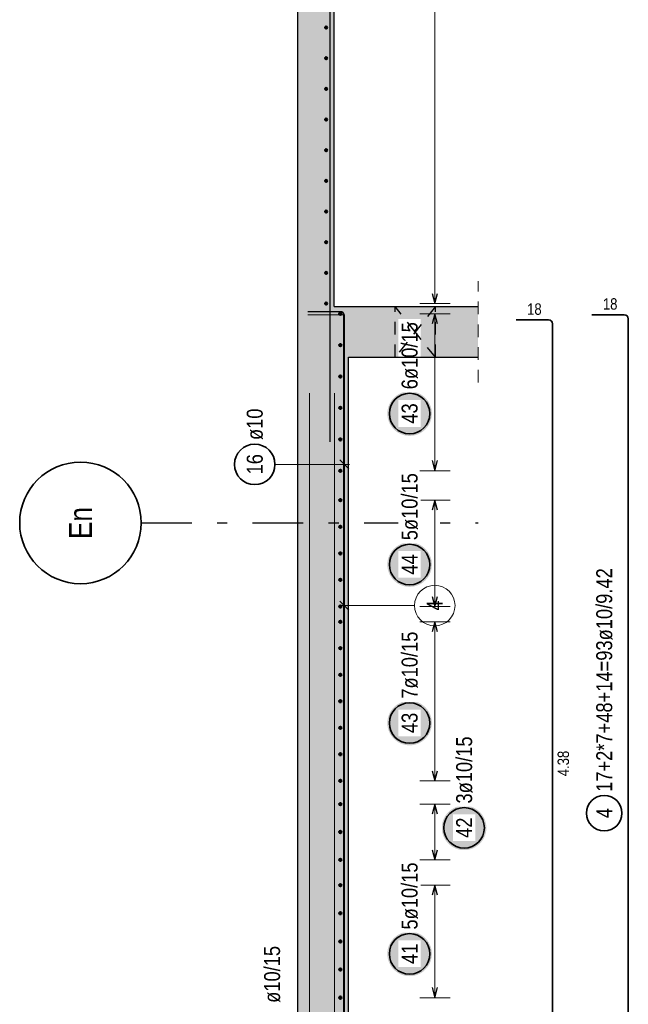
# Model space of a CAD drawing. Header units: millimetres. Extents: x -5 to 96, y -36 to 51.
# Tile 25 of 46: x 51.45 to 57.46, y 15.24 to 24.95. Entities that reach past the tile are written whole.
import ezdxf
from ezdxf.enums import TextEntityAlignment as Align

# ---------------------------------------------------------------- set-up
doc = ezdxf.new("R2010")
doc.units = ezdxf.units.MM
doc.linetypes.add('DASHDOTX2', pattern=[2, 1, -0.5, 0, -0.5])
doc.linetypes.add('HIDDEN', pattern=[0.375, 0.25, -0.125])
for name, color, linetype, lineweight in [('Achsen', 7, 'Continuous', 20), ('Geschnittene Kanten', 7, 'Continuous', 20), ('nplo Bewehrung', 7, 'Continuous', 20), ('Schraffuren', 7, 'Continuous', 20)]:
    doc.layers.add(name, color=color, linetype=linetype, lineweight=lineweight)
doc.styles.add('Arial Narrow', font='ARIALN.TTF')

msp = doc.modelspace()

# ---------------------------------------------------------------- hatches: boundary and pattern name
at = {"lineweight": 25, "true_color": 0xffffff}
for points in [[(55.52, 21.065929), (55.519866, 21.073607), (55.519464, 21.081275), (55.518795, 21.088925), (55.517859, 21.096547), (55.516658, 21.104132), (55.515192, 21.11167), (55.513465, 21.119152), (55.511478, 21.126569), (55.509232, 21.133913), (55.506732, 21.141173), (55.50398, 21.148342), (55.50098, 21.155411), (55.497735, 21.162371), (55.494248, 21.169213), (55.490526, 21.175929), (55.486571, 21.182511), (55.482388, 21.188951), (55.477984, 21.195242), (55.473362, 21.201375), (55.46853, 21.207342), (55.463492, 21.213138), (55.458255, 21.218754), (55.452825, 21.224184), (55.447209, 21.229421), (55.441413, 21.234459), (55.435446, 21.239291), (55.429313, 21.243913), (55.423022, 21.248317), (55.416582, 21.2525), (55.41, 21.256455), (55.403284, 21.260177), (55.396442, 21.263664), (55.389482, 21.266909), (55.382413, 21.269909), (55.375244, 21.272661), (55.367984, 21.275161), (55.36064, 21.277407), (55.353223, 21.279394), (55.345741, 21.281121), (55.338203, 21.282587), (55.330618, 21.283788), (55.322996, 21.284724), (55.315346, 21.285393), (55.307678, 21.285795), (55.3, 21.285929), (55.292322, 21.285795), (55.284654, 21.285393), (55.277004, 21.284724), (55.269382, 21.283788), (55.261797, 21.282587), (55.254259, 21.281121), (55.246777, 21.279394), (55.23936, 21.277407), (55.232016, 21.275161), (55.224756, 21.272661), (55.217587, 21.269909), (55.210518, 21.266909), (55.203558, 21.263664), (55.196716, 21.260177), (55.19, 21.256455), (55.183418, 21.2525), (55.176978, 21.248317), (55.170687, 21.243913), (55.164554, 21.239291), (55.158587, 21.234459), (55.152791, 21.229421), (55.147175, 21.224184), (55.141745, 21.218754), (55.136508, 21.213138), (55.13147, 21.207342), (55.126638, 21.201375), (55.122016, 21.195242), (55.117612, 21.188951), (55.113429, 21.182511), (55.109474, 21.175929), (55.105752, 21.169213), (55.102265, 21.162371), (55.09902, 21.155411), (55.09602, 21.148342), (55.093268, 21.141173), (55.090768, 21.133913), (55.088522, 21.126569), (55.086535, 21.119152), (55.084808, 21.11167), (55.083342, 21.104132), (55.082141, 21.096547), (55.081205, 21.088925), (55.080536, 21.081275), (55.080134, 21.073607), (55.08, 21.065929), (55.080134, 21.058251), (55.080536, 21.050583), (55.081205, 21.042933), (55.082141, 21.035311), (55.083342, 21.027726), (55.084808, 21.020188), (55.086535, 21.012706), (55.088522, 21.005289), (55.090768, 20.997945), (55.093268, 20.990685), (55.09602, 20.983516), (55.09902, 20.976447), (55.102265, 20.969487), (55.105752, 20.962645), (55.109474, 20.955929), (55.113429, 20.949347), (55.117612, 20.942907), (55.122016, 20.936616), (55.126638, 20.930483), (55.13147, 20.924516), (55.136508, 20.91872), (55.141745, 20.913104), (55.147175, 20.907674), (55.152791, 20.902437), (55.158587, 20.897399), (55.164554, 20.892567), (55.170687, 20.887945), (55.176978, 20.883541), (55.183418, 20.879358), (55.19, 20.875403), (55.196716, 20.871681), (55.203558, 20.868194), (55.210518, 20.864949), (55.217587, 20.861949), (55.224756, 20.859197), (55.232016, 20.856697), (55.23936, 20.854451), (55.246777, 20.852464), (55.254259, 20.850737), (55.261797, 20.849271), (55.269382, 20.84807), (55.277004, 20.847134), (55.284654, 20.846465), (55.292322, 20.846063), (55.3, 20.845929), (55.307678, 20.846063), (55.315346, 20.846465), (55.322996, 20.847134), (55.330618, 20.84807), (55.338203, 20.849271), (55.345741, 20.850737), (55.353223, 20.852464), (55.36064, 20.854451), (55.367984, 20.856697), (55.375244, 20.859197), (55.382413, 20.861949), (55.389482, 20.864949), (55.396442, 20.868194), (55.403284, 20.871681), (55.41, 20.875403), (55.416582, 20.879358), (55.423022, 20.883541), (55.429313, 20.887945), (55.435446, 20.892567), (55.441413, 20.897399), (55.447209, 20.902437), (55.452825, 20.907674), (55.458255, 20.913104), (55.463492, 20.91872), (55.46853, 20.924516), (55.473362, 20.930483), (55.477984, 20.936616), (55.482388, 20.942907), (55.486571, 20.949347), (55.490526, 20.955929), (55.494248, 20.962645), (55.497735, 20.969487), (55.50098, 20.976447), (55.50398, 20.983516), (55.506732, 20.990685), (55.509232, 20.997945), (55.511478, 21.005289), (55.513465, 21.012706), (55.515192, 21.020188), (55.516658, 21.027726), (55.517859, 21.035311), (55.518795, 21.042933), (55.519464, 21.050583)], [(55.52, 19.575929), (55.519866, 19.583607), (55.519464, 19.591275), (55.518795, 19.598925), (55.517859, 19.606547), (55.516658, 19.614132), (55.515192, 19.62167), (55.513465, 19.629152), (55.511478, 19.636569), (55.509232, 19.643913), (55.506732, 19.651173), (55.50398, 19.658342), (55.50098, 19.665411), (55.497735, 19.672371), (55.494248, 19.679213), (55.490526, 19.685929), (55.486571, 19.692511), (55.482388, 19.698951), (55.477984, 19.705242), (55.473362, 19.711375), (55.46853, 19.717342), (55.463492, 19.723138), (55.458255, 19.728754), (55.452825, 19.734184), (55.447209, 19.739421), (55.441413, 19.744459), (55.435446, 19.749291), (55.429313, 19.753913), (55.423022, 19.758317), (55.416582, 19.7625), (55.41, 19.766455), (55.403284, 19.770178), (55.396442, 19.773664), (55.389482, 19.776909), (55.382413, 19.779909), (55.375244, 19.782661), (55.367984, 19.785161), (55.36064, 19.787407), (55.353223, 19.789394), (55.345741, 19.791122), (55.338203, 19.792587), (55.330618, 19.793788), (55.322996, 19.794724), (55.315346, 19.795393), (55.307678, 19.795795), (55.3, 19.795929), (55.292322, 19.795795), (55.284654, 19.795393), (55.277004, 19.794724), (55.269382, 19.793788), (55.261797, 19.792587), (55.254259, 19.791122), (55.246777, 19.789394), (55.23936, 19.787407), (55.232016, 19.785161), (55.224756, 19.782661), (55.217587, 19.779909), (55.210518, 19.776909), (55.203558, 19.773664), (55.196716, 19.770178), (55.19, 19.766455), (55.183418, 19.7625), (55.176978, 19.758317), (55.170687, 19.753913), (55.164554, 19.749291), (55.158587, 19.744459), (55.152791, 19.739421), (55.147175, 19.734184), (55.141745, 19.728754), (55.136508, 19.723138), (55.13147, 19.717342), (55.126638, 19.711375), (55.122016, 19.705242), (55.117612, 19.698951), (55.113429, 19.692511), (55.109474, 19.685929), (55.105752, 19.679213), (55.102265, 19.672371), (55.09902, 19.665411), (55.09602, 19.658342), (55.093268, 19.651173), (55.090768, 19.643913), (55.088522, 19.636569), (55.086535, 19.629152), (55.084808, 19.62167), (55.083342, 19.614132), (55.082141, 19.606547), (55.081205, 19.598925), (55.080536, 19.591275), (55.080134, 19.583607), (55.08, 19.575929), (55.080134, 19.568251), (55.080536, 19.560583), (55.081205, 19.552933), (55.082141, 19.545311), (55.083342, 19.537726), (55.084808, 19.530188), (55.086535, 19.522706), (55.088522, 19.515289), (55.090768, 19.507945), (55.093268, 19.500685), (55.09602, 19.493516), (55.09902, 19.486447), (55.102265, 19.479487), (55.105752, 19.472645), (55.109474, 19.465929), (55.113429, 19.459347), (55.117612, 19.452907), (55.122016, 19.446616), (55.126638, 19.440484), (55.13147, 19.434516), (55.136508, 19.42872), (55.141745, 19.423104), (55.147175, 19.417674), (55.152791, 19.412437), (55.158587, 19.407399), (55.164554, 19.402567), (55.170687, 19.397945), (55.176978, 19.393541), (55.183418, 19.389358), (55.19, 19.385403), (55.196716, 19.381681), (55.203558, 19.378194), (55.210518, 19.374949), (55.217587, 19.371949), (55.224756, 19.369197), (55.232016, 19.366697), (55.23936, 19.364451), (55.246777, 19.362464), (55.254259, 19.360737), (55.261797, 19.359271), (55.269382, 19.35807), (55.277004, 19.357134), (55.284654, 19.356465), (55.292322, 19.356063), (55.3, 19.355929), (55.307678, 19.356063), (55.315346, 19.356465), (55.322996, 19.357134), (55.330618, 19.35807), (55.338203, 19.359271), (55.345741, 19.360737), (55.353223, 19.362464), (55.36064, 19.364451), (55.367984, 19.366697), (55.375244, 19.369197), (55.382413, 19.371949), (55.389482, 19.374949), (55.396442, 19.378194), (55.403284, 19.381681), (55.41, 19.385403), (55.416582, 19.389358), (55.423022, 19.393541), (55.429313, 19.397945), (55.435446, 19.402567), (55.441413, 19.407399), (55.447209, 19.412437), (55.452825, 19.417674), (55.458255, 19.423104), (55.463492, 19.42872), (55.46853, 19.434516), (55.473362, 19.440484), (55.477984, 19.446616), (55.482388, 19.452907), (55.486571, 19.459347), (55.490526, 19.465929), (55.494248, 19.472645), (55.497735, 19.479487), (55.50098, 19.486447), (55.50398, 19.493516), (55.506732, 19.500685), (55.509232, 19.507945), (55.511478, 19.515289), (55.513465, 19.522706), (55.515192, 19.530188), (55.516658, 19.537726), (55.517859, 19.545311), (55.518795, 19.552933), (55.519464, 19.560583)], [(55.52, 18.011929), (55.519866, 18.019607), (55.519464, 18.027275), (55.518795, 18.034925), (55.517859, 18.042547), (55.516658, 18.050132), (55.515192, 18.057669), (55.513465, 18.065152), (55.511478, 18.072569), (55.509232, 18.079913), (55.506732, 18.087173), (55.50398, 18.094342), (55.50098, 18.101411), (55.497735, 18.108371), (55.494248, 18.115213), (55.490526, 18.121929), (55.486571, 18.128511), (55.482388, 18.134951), (55.477984, 18.141242), (55.473362, 18.147374), (55.46853, 18.153342), (55.463492, 18.159138), (55.458255, 18.164754), (55.452825, 18.170184), (55.447209, 18.175421), (55.441413, 18.180459), (55.435446, 18.185291), (55.429313, 18.189913), (55.423022, 18.194317), (55.416582, 18.1985), (55.41, 18.202455), (55.403284, 18.206177), (55.396442, 18.209664), (55.389482, 18.212909), (55.382413, 18.215909), (55.375244, 18.218661), (55.367984, 18.221161), (55.36064, 18.223406), (55.353223, 18.225394), (55.345741, 18.227121), (55.338203, 18.228587), (55.330618, 18.229788), (55.322996, 18.230724), (55.315346, 18.231393), (55.307678, 18.231795), (55.3, 18.231929), (55.292322, 18.231795), (55.284654, 18.231393), (55.277004, 18.230724), (55.269382, 18.229788), (55.261797, 18.228587), (55.254259, 18.227121), (55.246777, 18.225394), (55.23936, 18.223406), (55.232016, 18.221161), (55.224756, 18.218661), (55.217587, 18.215909), (55.210518, 18.212909), (55.203558, 18.209664), (55.196716, 18.206177), (55.19, 18.202455), (55.183418, 18.1985), (55.176978, 18.194317), (55.170687, 18.189913), (55.164554, 18.185291), (55.158587, 18.180459), (55.152791, 18.175421), (55.147175, 18.170184), (55.141745, 18.164754), (55.136508, 18.159138), (55.13147, 18.153342), (55.126638, 18.147374), (55.122016, 18.141242), (55.117612, 18.134951), (55.113429, 18.128511), (55.109474, 18.121929), (55.105752, 18.115213), (55.102265, 18.108371), (55.09902, 18.101411), (55.09602, 18.094342), (55.093268, 18.087173), (55.090768, 18.079913), (55.088522, 18.072569), (55.086535, 18.065152), (55.084808, 18.057669), (55.083342, 18.050132), (55.082141, 18.042547), (55.081205, 18.034925), (55.080536, 18.027275), (55.080134, 18.019607), (55.08, 18.011929), (55.080134, 18.004251), (55.080536, 17.996583), (55.081205, 17.988933), (55.082141, 17.981311), (55.083342, 17.973726), (55.084808, 17.966188), (55.086535, 17.958706), (55.088522, 17.951289), (55.090768, 17.943945), (55.093268, 17.936684), (55.09602, 17.929515), (55.09902, 17.922447), (55.102265, 17.915487), (55.105752, 17.908645), (55.109474, 17.901929), (55.113429, 17.895347), (55.117612, 17.888906), (55.122016, 17.882616), (55.126638, 17.876483), (55.13147, 17.870516), (55.136508, 17.86472), (55.141745, 17.859104), (55.147175, 17.853674), (55.152791, 17.848437), (55.158587, 17.843399), (55.164554, 17.838567), (55.170687, 17.833945), (55.176978, 17.829541), (55.183418, 17.825358), (55.19, 17.821403), (55.196716, 17.81768), (55.203558, 17.814194), (55.210518, 17.810949), (55.217587, 17.807948), (55.224756, 17.805197), (55.232016, 17.802696), (55.23936, 17.800451), (55.246777, 17.798464), (55.254259, 17.796736), (55.261797, 17.795271), (55.269382, 17.79407), (55.277004, 17.793134), (55.284654, 17.792465), (55.292322, 17.792063), (55.3, 17.791929), (55.307678, 17.792063), (55.315346, 17.792465), (55.322996, 17.793134), (55.330618, 17.79407), (55.338203, 17.795271), (55.345741, 17.796736), (55.353223, 17.798464), (55.36064, 17.800451), (55.367984, 17.802696), (55.375244, 17.805197), (55.382413, 17.807948), (55.389482, 17.810949), (55.396442, 17.814194), (55.403284, 17.81768), (55.41, 17.821403), (55.416582, 17.825358), (55.423022, 17.829541), (55.429313, 17.833945), (55.435446, 17.838567), (55.441413, 17.843399), (55.447209, 17.848437), (55.452825, 17.853674), (55.458255, 17.859104), (55.463492, 17.86472), (55.46853, 17.870516), (55.473362, 17.876483), (55.477984, 17.882616), (55.482388, 17.888906), (55.486571, 17.895347), (55.490526, 17.901929), (55.494248, 17.908645), (55.497735, 17.915487), (55.50098, 17.922447), (55.50398, 17.929515), (55.506732, 17.936684), (55.509232, 17.943945), (55.511478, 17.951289), (55.513465, 17.958706), (55.515192, 17.966188), (55.516658, 17.973726), (55.517859, 17.981311), (55.518795, 17.988933), (55.519464, 17.996583)], [(56.058258, 16.977628), (56.058124, 16.985306), (56.057722, 16.992975), (56.057052, 17.000624), (56.056117, 17.008246), (56.054915, 17.015831), (56.05345, 17.023369), (56.051723, 17.030851), (56.049735, 17.038268), (56.04749, 17.045612), (56.04499, 17.052873), (56.042238, 17.060042), (56.039238, 17.06711), (56.035992, 17.07407), (56.032506, 17.080912), (56.028783, 17.087628), (56.024828, 17.09421), (56.020646, 17.100651), (56.016241, 17.106941), (56.01162, 17.113074), (56.006787, 17.119041), (56.001749, 17.124837), (55.996512, 17.130453), (55.991082, 17.135883), (55.985466, 17.14112), (55.979671, 17.146158), (55.973703, 17.150991), (55.96757, 17.155612), (55.96128, 17.160016), (55.95484, 17.164199), (55.948258, 17.168154), (55.941541, 17.171877), (55.934699, 17.175363), (55.92774, 17.178608), (55.920671, 17.181609), (55.913502, 17.184361), (55.906241, 17.186861), (55.898898, 17.189106), (55.89148, 17.191093), (55.883998, 17.192821), (55.87646, 17.194286), (55.868876, 17.195487), (55.861254, 17.196423), (55.853604, 17.197092), (55.845935, 17.197494), (55.838258, 17.197628), (55.83058, 17.197494), (55.822911, 17.197092), (55.815261, 17.196423), (55.807639, 17.195487), (55.800055, 17.194286), (55.792517, 17.192821), (55.785035, 17.191093), (55.777617, 17.189106), (55.770274, 17.186861), (55.763013, 17.184361), (55.755844, 17.181609), (55.748776, 17.178608), (55.741816, 17.175363), (55.734974, 17.171877), (55.728258, 17.168154), (55.721675, 17.164199), (55.715235, 17.160016), (55.708945, 17.155612), (55.702812, 17.150991), (55.696844, 17.146158), (55.691049, 17.14112), (55.685433, 17.135883), (55.680003, 17.130453), (55.674766, 17.124837), (55.669728, 17.119041), (55.664895, 17.113074), (55.660274, 17.106941), (55.655869, 17.100651), (55.651687, 17.09421), (55.647732, 17.087628), (55.644009, 17.080912), (55.640523, 17.07407), (55.637278, 17.06711), (55.634277, 17.060042), (55.631525, 17.052873), (55.629025, 17.045612), (55.62678, 17.038268), (55.624793, 17.030851), (55.623065, 17.023369), (55.6216, 17.015831), (55.620399, 17.008246), (55.619463, 17.000624), (55.618793, 16.992975), (55.618392, 16.985306), (55.618258, 16.977628), (55.618392, 16.96995), (55.618793, 16.962282), (55.619463, 16.954632), (55.620399, 16.94701), (55.6216, 16.939426), (55.623065, 16.931888), (55.624793, 16.924405), (55.62678, 16.916988), (55.629025, 16.909644), (55.631525, 16.902384), (55.634277, 16.895215), (55.637278, 16.888146), (55.640523, 16.881187), (55.644009, 16.874344), (55.647732, 16.867628), (55.651687, 16.861046), (55.655869, 16.854606), (55.660274, 16.848315), (55.664895, 16.842183), (55.669728, 16.836215), (55.674766, 16.830419), (55.680003, 16.824803), (55.685433, 16.819373), (55.691049, 16.814136), (55.696844, 16.809098), (55.702812, 16.804266), (55.708945, 16.799644), (55.715235, 16.79524), (55.721675, 16.791058), (55.728258, 16.787103), (55.734974, 16.78338), (55.741816, 16.779894), (55.748776, 16.776648), (55.755844, 16.773648), (55.763013, 16.770896), (55.770274, 16.768396), (55.777617, 16.766151), (55.785035, 16.764163), (55.792517, 16.762436), (55.800055, 16.760971), (55.807639, 16.759769), (55.815261, 16.758833), (55.822911, 16.758164), (55.83058, 16.757762), (55.838258, 16.757628), (55.845935, 16.757762), (55.853604, 16.758164), (55.861254, 16.758833), (55.868876, 16.759769), (55.87646, 16.760971), (55.883998, 16.762436), (55.89148, 16.764163), (55.898898, 16.766151), (55.906241, 16.768396), (55.913502, 16.770896), (55.920671, 16.773648), (55.92774, 16.776648), (55.934699, 16.779894), (55.941541, 16.78338), (55.948258, 16.787103), (55.95484, 16.791058), (55.96128, 16.79524), (55.96757, 16.799644), (55.973703, 16.804266), (55.979671, 16.809098), (55.985466, 16.814136), (55.991082, 16.819373), (55.996512, 16.824803), (56.001749, 16.830419), (56.006787, 16.836215), (56.01162, 16.842183), (56.016241, 16.848315), (56.020646, 16.854606), (56.024828, 16.861046), (56.028783, 16.867628), (56.032506, 16.874344), (56.035992, 16.881187), (56.039238, 16.888146), (56.042238, 16.895215), (56.04499, 16.902384), (56.04749, 16.909644), (56.049735, 16.916988), (56.051723, 16.924405), (56.05345, 16.931888), (56.054915, 16.939426), (56.056117, 16.94701), (56.057052, 16.954632), (56.057722, 16.962282)], [(55.52, 15.733929), (55.519866, 15.741607), (55.519464, 15.749275), (55.518795, 15.756925), (55.517859, 15.764547), (55.516658, 15.772132), (55.515192, 15.77967), (55.513465, 15.787152), (55.511478, 15.794569), (55.509232, 15.801913), (55.506732, 15.809173), (55.50398, 15.816342), (55.50098, 15.823411), (55.497735, 15.830371), (55.494248, 15.837213), (55.490526, 15.843929), (55.486571, 15.850511), (55.482388, 15.856951), (55.477984, 15.863242), (55.473362, 15.869375), (55.46853, 15.875342), (55.463492, 15.881138), (55.458255, 15.886754), (55.452825, 15.892184), (55.447209, 15.897421), (55.441413, 15.902459), (55.435446, 15.907291), (55.429313, 15.911913), (55.423022, 15.916317), (55.416582, 15.9205), (55.41, 15.924455), (55.403284, 15.928178), (55.396442, 15.931664), (55.389482, 15.934909), (55.382413, 15.937909), (55.375244, 15.940661), (55.367984, 15.943161), (55.36064, 15.945407), (55.353223, 15.947394), (55.345741, 15.949122), (55.338203, 15.950587), (55.330618, 15.951788), (55.322996, 15.952724), (55.315346, 15.953393), (55.307678, 15.953795), (55.3, 15.953929), (55.292322, 15.953795), (55.284654, 15.953393), (55.277004, 15.952724), (55.269382, 15.951788), (55.261797, 15.950587), (55.254259, 15.949122), (55.246777, 15.947394), (55.23936, 15.945407), (55.232016, 15.943161), (55.224756, 15.940661), (55.217587, 15.937909), (55.210518, 15.934909), (55.203558, 15.931664), (55.196716, 15.928178), (55.19, 15.924455), (55.183418, 15.9205), (55.176978, 15.916317), (55.170687, 15.911913), (55.164554, 15.907291), (55.158587, 15.902459), (55.152791, 15.897421), (55.147175, 15.892184), (55.141745, 15.886754), (55.136508, 15.881138), (55.13147, 15.875342), (55.126638, 15.869375), (55.122016, 15.863242), (55.117612, 15.856951), (55.113429, 15.850511), (55.109474, 15.843929), (55.105752, 15.837213), (55.102265, 15.830371), (55.09902, 15.823411), (55.09602, 15.816342), (55.093268, 15.809173), (55.090768, 15.801913), (55.088522, 15.794569), (55.086535, 15.787152), (55.084808, 15.77967), (55.083342, 15.772132), (55.082141, 15.764547), (55.081205, 15.756925), (55.080536, 15.749275), (55.080134, 15.741607), (55.08, 15.733929), (55.080134, 15.726251), (55.080536, 15.718583), (55.081205, 15.710933), (55.082141, 15.703311), (55.083342, 15.695726), (55.084808, 15.688188), (55.086535, 15.680706), (55.088522, 15.673289), (55.090768, 15.665945), (55.093268, 15.658685), (55.09602, 15.651516), (55.09902, 15.644447), (55.102265, 15.637487), (55.105752, 15.630645), (55.109474, 15.623929), (55.113429, 15.617347), (55.117612, 15.610907), (55.122016, 15.604616), (55.126638, 15.598484), (55.13147, 15.592516), (55.136508, 15.58672), (55.141745, 15.581104), (55.147175, 15.575674), (55.152791, 15.570437), (55.158587, 15.565399), (55.164554, 15.560567), (55.170687, 15.555945), (55.176978, 15.551541), (55.183418, 15.547358), (55.19, 15.543403), (55.196716, 15.539681), (55.203558, 15.536194), (55.210518, 15.532949), (55.217587, 15.529949), (55.224756, 15.527197), (55.232016, 15.524697), (55.23936, 15.522451), (55.246777, 15.520464), (55.254259, 15.518737), (55.261797, 15.517271), (55.269382, 15.51607), (55.277004, 15.515134), (55.284654, 15.514465), (55.292322, 15.514063), (55.3, 15.513929), (55.307678, 15.514063), (55.315346, 15.514465), (55.322996, 15.515134), (55.330618, 15.51607), (55.338203, 15.517271), (55.345741, 15.518737), (55.353223, 15.520464), (55.36064, 15.522451), (55.367984, 15.524697), (55.375244, 15.527197), (55.382413, 15.529949), (55.389482, 15.532949), (55.396442, 15.536194), (55.403284, 15.539681), (55.41, 15.543403), (55.416582, 15.547358), (55.423022, 15.551541), (55.429313, 15.555945), (55.435446, 15.560567), (55.441413, 15.565399), (55.447209, 15.570437), (55.452825, 15.575674), (55.458255, 15.581104), (55.463492, 15.58672), (55.46853, 15.592516), (55.473362, 15.598484), (55.477984, 15.604616), (55.482388, 15.610907), (55.486571, 15.617347), (55.490526, 15.623929), (55.494248, 15.630645), (55.497735, 15.637487), (55.50098, 15.644447), (55.50398, 15.651516), (55.506732, 15.658685), (55.509232, 15.665945), (55.511478, 15.673289), (55.513465, 15.680706), (55.515192, 15.688188), (55.516658, 15.695726), (55.517859, 15.703311), (55.518795, 15.710933), (55.519464, 15.718583)]]:
    msp.add_hatch(color=7, dxfattribs=at).paths.add_polyline_path(points)
at = {"layer": 'Schraffuren', "lineweight": 13, "true_color": 0xd7ffd7}
for points in [[(54.696208, 12.891704), (54.696208, 22.121704), (54.556208, 22.121704), (54.556208, 37.387231), (54.196208, 37.387231), (54.196208, 12.891704)], [(54.696208, 21.621704), (55.976889, 21.621704), (55.976889, 22.121704), (54.696208, 22.121704)]]:
    msp.add_hatch(color=254, dxfattribs=at).paths.add_polyline_path(points)

# ---------------------------------------------------------------- linework, layer by layer
at = {"color": 3, "linetype": 'Continuous', "lineweight": 25, "ltscale": 0.5}
for p, q in [((54.516208, 20.787231), (54.516208, 36.787231)), ((55.523205, 22.251714), (55.55, 22.151714)), ((55.55, 22.151714), (55.576795, 22.251714)), ((54.616208, 22.071704), (54.296208, 22.071704)), ((54.656208, 13.311704), (54.656208, 22.031704)), ((55.55, 22.051703), (55.523205, 21.951703)), ((55.576795, 21.951703), (55.55, 22.051703)), ((54.700403, 20.520766), (54.612014, 20.609154)), ((55.523205, 20.601704), (55.55, 20.501704)), ((55.55, 20.501704), (55.576795, 20.601704)), ((55.55, 20.211703), (55.523205, 20.111703)), ((55.576795, 20.111703), (55.55, 20.211703)), ((55.523205, 19.261704), (55.55, 19.161704)), ((55.55, 19.161704), (55.576795, 19.261704)), ((55.55, 19.011703), (55.523205, 18.911703)), ((55.576795, 18.911703), (55.55, 19.011703)), ((55.523205, 17.541704), (55.55, 17.441704)), ((55.55, 17.441704), (55.576795, 17.541704)), ((55.55, 17.211704), (55.523205, 17.111704)), ((55.576795, 17.111704), (55.55, 17.211704)), ((55.523205, 16.761704), (55.55, 16.661704)), ((55.55, 16.661704), (55.576795, 16.761704)), ((55.55, 16.411703), (55.523205, 16.311703)), ((55.576795, 16.311703), (55.55, 16.411703)), ((55.523205, 15.401704), (55.55, 15.301704)), ((55.55, 15.301704), (55.576795, 15.401704))]:
    msp.add_line(p, q, dxfattribs=at)
at = {"color": 5, "linetype": 'Continuous', "lineweight": 18, "ltscale": 0.5}
for p, q in [((55.55, 36.677224), (55.55, 22.151714)), ((55.4, 22.151714), (55.7, 22.151714)), ((55.7, 22.051703), (55.4, 22.051703)), ((55.55, 20.501704), (55.55, 22.051703)), ((53.970913, 20.56496), (54.706208, 20.56496)), ((55.7, 20.211703), (55.4, 20.211703)), ((55.55, 19.161704), (55.55, 20.211703)), ((55.4, 19.161704), (55.7, 19.161704)), ((55.7, 19.011703), (55.4, 19.011703)), ((55.55, 17.441704), (55.55, 19.011703)), ((55.7, 17.211704), (55.4, 17.211704)), ((55.55, 16.661704), (55.55, 17.211704)), ((55.7, 16.411703), (55.4, 16.411703)), ((55.55, 15.301704), (55.55, 16.411703)), ((55.4, 15.301704), (55.7, 15.301704))]:
    msp.add_line(p, q, dxfattribs=at)
at = {"color": 5, "linetype": 'HIDDEN', "lineweight": 18, "ltscale": 0.5}
msp.add_line((55.976889, 21.371704), (55.976889, 22.371704), dxfattribs=at)
at = {"color": 3, "linetype": 'HIDDEN', "lineweight": 25, "ltscale": 0.5}
for p, q in [((55.156208, 21.621704), (55.156208, 22.121704)), ((55.556208, 21.621704), (55.556208, 22.121704))]:
    msp.add_line(p, q, dxfattribs=at)
at = {"color": 9, "linetype": 'Continuous', "lineweight": 0, "ltscale": 0.5}
for p, q in [((54.296208, 22.041704), (54.656208, 22.041704)), ((54.656208, 22.041704), (54.656208, 3.567224)), ((55.348352, 19.171395), (54.606208, 19.171395)), ((54.612014, 19.21559), (54.700403, 19.127201))]:
    msp.add_line(p, q, dxfattribs=at)
at = {"color": 2, "linetype": 'Continuous', "lineweight": 35, "ltscale": 0.5}
for p, q in [((56.671256, 21.99099), (56.351256, 21.99099)), ((57.099322, 22.041704), (57.419322, 22.041704)), ((57.459322, 22.001704), (57.459322, 3.567224)), ((56.711256, 13.23099), (56.711256, 21.95099))]:
    msp.add_line(p, q, dxfattribs=at)
at = {"color": 4, "linetype": 'Continuous', "lineweight": 50, "ltscale": 0.5}
for centre, radius in [((54.476208, 24.875247), 0.01), ((54.476208, 24.875247), 0.01), ((54.476208, 24.875247), 0.009), ((54.476208, 24.875247), 0.007), ((54.476208, 24.875247), 0.005), ((54.476208, 24.875247), 0.003), ((54.476208, 24.875247), 0.001), ((54.476208, 24.572632), 0.01), ((54.476208, 24.572632), 0.01), ((54.476208, 24.572632), 0.009), ((54.476208, 24.572632), 0.007), ((54.476208, 24.572632), 0.005), ((54.476208, 24.572632), 0.003), ((54.476208, 24.572632), 0.001), ((54.476208, 24.270017), 0.01), ((54.476208, 24.270017), 0.01), ((54.476208, 24.270017), 0.009), ((54.476208, 24.270017), 0.007), ((54.476208, 24.270017), 0.005), ((54.476208, 24.270017), 0.003), ((54.476208, 24.270017), 0.001), ((54.476208, 23.967403), 0.01), ((54.476208, 23.967403), 0.01), ((54.476208, 23.967403), 0.009), ((54.476208, 23.967403), 0.007), ((54.476208, 23.967403), 0.005), ((54.476208, 23.967403), 0.003), ((54.476208, 23.967403), 0.001), ((54.476208, 23.664788), 0.01), ((54.476208, 23.664788), 0.01), ((54.476208, 23.664788), 0.009), ((54.476208, 23.664788), 0.007), ((54.476208, 23.664788), 0.005), ((54.476208, 23.664788), 0.003), ((54.476208, 23.664788), 0.001), ((54.476208, 23.362173), 0.01), ((54.476208, 23.362173), 0.01), ((54.476208, 23.362173), 0.009), ((54.476208, 23.362173), 0.007), ((54.476208, 23.362173), 0.005), ((54.476208, 23.362173), 0.003), ((54.476208, 23.362173), 0.001), ((54.476208, 23.059558), 0.01), ((54.476208, 23.059558), 0.01), ((54.476208, 23.059558), 0.009), ((54.476208, 23.059558), 0.007), ((54.476208, 23.059558), 0.005), ((54.476208, 23.059558), 0.003), ((54.476208, 23.059558), 0.001), ((54.476208, 22.756943), 0.01), ((54.476208, 22.756943), 0.01), ((54.476208, 22.756943), 0.009), ((54.476208, 22.756943), 0.007), ((54.476208, 22.756943), 0.005), ((54.476208, 22.756943), 0.003), ((54.476208, 22.756943), 0.001), ((54.476208, 22.454329), 0.01), ((54.476208, 22.454329), 0.01), ((54.476208, 22.454329), 0.009), ((54.476208, 22.454329), 0.007), ((54.476208, 22.454329), 0.005), ((54.476208, 22.454329), 0.003), ((54.476208, 22.454329), 0.001), ((54.476208, 22.151714), 0.01), ((54.476208, 22.151714), 0.01), ((54.476208, 22.151714), 0.009), ((54.476208, 22.151714), 0.007), ((54.476208, 22.151714), 0.005), ((54.476208, 22.151714), 0.003), ((54.476208, 22.151714), 0.001), ((54.616208, 22.051703), 0.01), ((54.616208, 22.051703), 0.01), ((54.616208, 22.051703), 0.009), ((54.616208, 22.051703), 0.007), ((54.616208, 22.051703), 0.005), ((54.616208, 22.051703), 0.003), ((54.616208, 22.051703), 0.001), ((54.616208, 21.741703), 0.01), ((54.616208, 21.741703), 0.01), ((54.616208, 21.741703), 0.009), ((54.616208, 21.741703), 0.007), ((54.616208, 21.741703), 0.005), ((54.616208, 21.741703), 0.003), ((54.616208, 21.741703), 0.001), ((54.616208, 21.431704), 0.01), ((54.616208, 21.431704), 0.01), ((54.616208, 21.431704), 0.009), ((54.616208, 21.431704), 0.007), ((54.616208, 21.431704), 0.005), ((54.616208, 21.431704), 0.003), ((54.616208, 21.431704), 0.001), ((54.616208, 21.121704), 0.01), ((54.616208, 21.121704), 0.01), ((54.616208, 21.121704), 0.009), ((54.616208, 21.121704), 0.007), ((54.616208, 21.121704), 0.005), ((54.616208, 21.121704), 0.003), ((54.616208, 21.121704), 0.001), ((54.616208, 20.811704), 0.01), ((54.616208, 20.811704), 0.01), ((54.616208, 20.811704), 0.009), ((54.616208, 20.811704), 0.007), ((54.616208, 20.811704), 0.005), ((54.616208, 20.811704), 0.003), ((54.616208, 20.811704), 0.001), ((54.616208, 20.501704), 0.01), ((54.616208, 20.501704), 0.01), ((54.616208, 20.501704), 0.009), ((54.616208, 20.501704), 0.007), ((54.616208, 20.501704), 0.005), ((54.616208, 20.501704), 0.003), ((54.616208, 20.501704), 0.001), ((54.616208, 20.211703), 0.01), ((54.616208, 20.211703), 0.01), ((54.616208, 20.211703), 0.009), ((54.616208, 20.211703), 0.007), ((54.616208, 20.211703), 0.005), ((54.616208, 20.211703), 0.003), ((54.616208, 20.211703), 0.001), ((54.616208, 19.949204), 0.01), ((54.616208, 19.949204), 0.01), ((54.616208, 19.949204), 0.009), ((54.616208, 19.949204), 0.007), ((54.616208, 19.949204), 0.005), ((54.616208, 19.949204), 0.003), ((54.616208, 19.949204), 0.001), ((54.616208, 19.686704), 0.01), ((54.616208, 19.686704), 0.01), ((54.616208, 19.686704), 0.009), ((54.616208, 19.686704), 0.007), ((54.616208, 19.686704), 0.005), ((54.616208, 19.686704), 0.003), ((54.616208, 19.686704), 0.001), ((54.616208, 19.424204), 0.01), ((54.616208, 19.424204), 0.01), ((54.616208, 19.424204), 0.009), ((54.616208, 19.424204), 0.007), ((54.616208, 19.424204), 0.005), ((54.616208, 19.424204), 0.003), ((54.616208, 19.424204), 0.001), ((54.616208, 19.161704), 0.01), ((54.616208, 19.161704), 0.01), ((54.616208, 19.161704), 0.009), ((54.616208, 19.161704), 0.007), ((54.616208, 19.161704), 0.005), ((54.616208, 19.161704), 0.003), ((54.616208, 19.161704), 0.001), ((54.616208, 19.011703), 0.01), ((54.616208, 19.011703), 0.01), ((54.616208, 19.011703), 0.009), ((54.616208, 19.011703), 0.007), ((54.616208, 19.011703), 0.005), ((54.616208, 19.011703), 0.003), ((54.616208, 19.011703), 0.001), ((54.616208, 18.750037), 0.01), ((54.616208, 18.750037), 0.01), ((54.616208, 18.750037), 0.009), ((54.616208, 18.750037), 0.007), ((54.616208, 18.750037), 0.005), ((54.616208, 18.750037), 0.003), ((54.616208, 18.750037), 0.001), ((54.616208, 18.48837), 0.01), ((54.616208, 18.48837), 0.01), ((54.616208, 18.48837), 0.009), ((54.616208, 18.48837), 0.007), ((54.616208, 18.48837), 0.005), ((54.616208, 18.48837), 0.003), ((54.616208, 18.48837), 0.001), ((54.616208, 18.226704), 0.01), ((54.616208, 18.226704), 0.01), ((54.616208, 18.226704), 0.009), ((54.616208, 18.226704), 0.007), ((54.616208, 18.226704), 0.005), ((54.616208, 18.226704), 0.003), ((54.616208, 18.226704), 0.001), ((54.616208, 17.965037), 0.01), ((54.616208, 17.965037), 0.01), ((54.616208, 17.965037), 0.009), ((54.616208, 17.965037), 0.007), ((54.616208, 17.965037), 0.005), ((54.616208, 17.965037), 0.003), ((54.616208, 17.965037), 0.001), ((54.616208, 17.703371), 0.01), ((54.616208, 17.703371), 0.01), ((54.616208, 17.703371), 0.009), ((54.616208, 17.703371), 0.007), ((54.616208, 17.703371), 0.005), ((54.616208, 17.703371), 0.003), ((54.616208, 17.703371), 0.001), ((54.616208, 17.441704), 0.01), ((54.616208, 17.441704), 0.01), ((54.616208, 17.441704), 0.009), ((54.616208, 17.441704), 0.007), ((54.616208, 17.441704), 0.005), ((54.616208, 17.441704), 0.003), ((54.616208, 17.441704), 0.001), ((54.616208, 17.211704), 0.01), ((54.616208, 17.211704), 0.01), ((54.616208, 17.211704), 0.009), ((54.616208, 17.211704), 0.007), ((54.616208, 17.211704), 0.005), ((54.616208, 17.211704), 0.003), ((54.616208, 17.211704), 0.001), ((54.616208, 16.936704), 0.01), ((54.616208, 16.936704), 0.01), ((54.616208, 16.936704), 0.009), ((54.616208, 16.936704), 0.007), ((54.616208, 16.936704), 0.005), ((54.616208, 16.936704), 0.003), ((54.616208, 16.936704), 0.001), ((54.616208, 16.661704), 0.01), ((54.616208, 16.661704), 0.01), ((54.616208, 16.661704), 0.009), ((54.616208, 16.661704), 0.007), ((54.616208, 16.661704), 0.005), ((54.616208, 16.661704), 0.003), ((54.616208, 16.661704), 0.001), ((54.616208, 16.411703), 0.01), ((54.616208, 16.411703), 0.01), ((54.616208, 16.411703), 0.009), ((54.616208, 16.411703), 0.007), ((54.616208, 16.411703), 0.005), ((54.616208, 16.411703), 0.003), ((54.616208, 16.411703), 0.001), ((54.616208, 16.134204), 0.01), ((54.616208, 16.134204), 0.01), ((54.616208, 16.134204), 0.009), ((54.616208, 16.134204), 0.007), ((54.616208, 16.134204), 0.005), ((54.616208, 16.134204), 0.003), ((54.616208, 16.134204), 0.001), ((54.616208, 15.856704), 0.01), ((54.616208, 15.856704), 0.01), ((54.616208, 15.856704), 0.009), ((54.616208, 15.856704), 0.007), ((54.616208, 15.856704), 0.005), ((54.616208, 15.856704), 0.003), ((54.616208, 15.856704), 0.001), ((54.616208, 15.579204), 0.01), ((54.616208, 15.579204), 0.01), ((54.616208, 15.579204), 0.009), ((54.616208, 15.579204), 0.007), ((54.616208, 15.579204), 0.005), ((54.616208, 15.579204), 0.003), ((54.616208, 15.579204), 0.001), ((54.616208, 15.301704), 0.01), ((54.616208, 15.301704), 0.01), ((54.616208, 15.301704), 0.009), ((54.616208, 15.301704), 0.007), ((54.616208, 15.301704), 0.005), ((54.616208, 15.301704), 0.003), ((54.616208, 15.301704), 0.001)]:
    msp.add_circle(centre, radius, dxfattribs=at)
at = {"color": 2, "linetype": 'Continuous', "lineweight": 35, "ltscale": 0.5}
for centre, radius in [((55.3, 21.065929), 0.2), ((53.770913, 20.56496), 0.2), ((55.3, 19.575929), 0.2), ((55.3, 18.011929), 0.2), ((57.221398, 17.122636), 0.175), ((55.838258, 16.977628), 0.2), ((55.3, 15.733929), 0.2)]:
    msp.add_circle(centre, radius, dxfattribs=at)
at = {"color": 9, "linetype": 'Continuous', "lineweight": 0, "ltscale": 0.5}
msp.add_circle((55.548352, 19.171395), 0.2, dxfattribs=at)
at = {"color": 3, "linetype": 'Continuous', "lineweight": 25, "ltscale": 0.5}
msp.add_arc((54.616208, 22.031704), 0.04, 0, 90, dxfattribs=at)
at = {"color": 2, "linetype": 'Continuous', "lineweight": 35, "ltscale": 0.5}
for centre in [(56.671256, 21.95099), (57.419322, 22.001704)]:
    msp.add_arc(centre, 0.04, 0, 90, dxfattribs=at)
at = {"layer": 'Achsen', "color": 3, "linetype": 'DASHDOTX2', "lineweight": 25, "ltscale": 0.5}
msp.add_line((52.650415, 19.987224), (55.976889, 19.987224), dxfattribs=at)
at = {"layer": 'Achsen', "color": 2, "linetype": 'Continuous', "lineweight": 35}
msp.add_circle((52.050415, 19.987224), 0.6, dxfattribs=at)
at = {"layer": 'Geschnittene Kanten', "color": 3, "linetype": 'Continuous', "lineweight": 25}
for p, q in [((54.196208, 13.291704), (54.196208, 36.787231)), ((54.556208, 22.121704), (54.556208, 36.787224)), ((54.556208, 22.121704), (54.696208, 22.121704)), ((54.696208, 12.891704), (54.696208, 21.621704))]:
    msp.add_line(p, q, dxfattribs=at)
at = {"layer": 'nplo Bewehrung', "color": 9, "linetype": 'Continuous', "lineweight": 0, "ltscale": 0.5}
for p, q in [((54.646208, 3.627224), (54.646208, 22.041704)), ((54.310952, 17.86731), (54.310952, 21.26731)), ((54.558654, 17.86731), (54.558654, 21.26731)), ((54.310952, 14.865519), (54.310952, 18.265519)), ((54.558654, 14.865519), (54.558654, 18.265519))]:
    msp.add_line(p, q, dxfattribs=at)

# ---------------------------------------------------------------- texts
at = {"color": 3, "lineweight": 25, "char_height": 0.1125, "attachment_point": 1, "line_spacing_factor": 0.9, "style": 'Arial Narrow'}
for insert in [(56.460381, 22.15349), (57.208447, 22.204204)]:
    msp.add_mtext('18', dxfattribs=dict(at, insert=insert))
at = {"color": 2, "lineweight": 35, "char_height": 0.1575, "attachment_point": 1, "rotation": 90, "line_spacing_factor": 0.9, "style": 'Arial Narrow'}
for s, insert in [('ø10', (53.692163, 20.80496)), ('16', (53.692163, 20.465735)), ('17+2*7+48+14=93ø10/9.42', (57.142648, 17.332636)), ('4', (57.142648, 17.073023))]:
    msp.add_mtext(s, dxfattribs=dict(at, insert=insert))
at = {"color": 9, "lineweight": 0, "insert": (55.469602, 19.121783), "char_height": 0.1575, "attachment_point": 1, "rotation": 90, "line_spacing_factor": 0.9, "style": 'Arial Narrow'}
msp.add_mtext('4', dxfattribs=at)
at = {"color": 3, "lineweight": 25, "insert": (56.761256, 17.48724), "char_height": 0.1125, "attachment_point": 1, "rotation": 90, "line_spacing_factor": 0.9, "style": 'Arial Narrow'}
msp.add_mtext('4.38', dxfattribs=at)
at = {"layer": 'Achsen', "color": 4, "lineweight": 50, "style": 'Arial Narrow'}
msp.add_text('En', height=0.225, rotation=90, dxfattribs=at).set_placement((52.050415, 19.985569), align=Align.MIDDLE_CENTER)
at = {"layer": 'Geschnittene Kanten', "color": 2, "lineweight": 35, "insert": (53.863272, 15.250651), "char_height": 0.1575, "attachment_point": 1, "rotation": 90, "line_spacing_factor": 0.9, "style": 'Arial Narrow'}
msp.add_mtext('ø10/15', dxfattribs=at)

# ---------------------------------------------------------------- next in the draw order: texts
at = {"color": 2, "lineweight": 35, "char_height": 0.1575, "attachment_point": 1, "rotation": 90, "line_spacing_factor": 0.9, "style": 'Arial Narrow', "bg_fill": 3, "box_fill_scale": 1.2, "bg_fill_color": 256, "bg_fill_true_color": 13158600, "bg_fill_transparency": 0}
for s, insert in [('6ø10/15', (55.22125, 21.305929)), ('43', (55.22125, 20.966704)), ('5ø10/15', (55.22125, 19.815929)), ('44', (55.22125, 19.476704)), ('7ø10/15', (55.22125, 18.251929)), ('43', (55.22125, 17.912704)), ('3ø10/15', (55.759508, 17.217628)), ('42', (55.759508, 16.878403)), ('5ø10/15', (55.22125, 15.973929)), ('41', (55.22125, 15.634704))]:
    msp.add_mtext(s, dxfattribs=dict(at, insert=insert))

# ---------------------------------------------------------------- next in the draw order: linework, layer by layer
at = {"color": 5, "linetype": 'Continuous', "lineweight": 18, "ltscale": 0.5}
for p, q in [((55.4, 20.501704), (55.7, 20.501704)), ((55.4, 17.441704), (55.7, 17.441704)), ((55.4, 16.661704), (55.7, 16.661704))]:
    msp.add_line(p, q, dxfattribs=at)
at = {"layer": 'Achsen', "color": 3, "linetype": 'HIDDEN', "lineweight": 25, "ltscale": 0.5}
for p, q in [((55.556208, 22.121704), (55.156208, 21.621704)), ((55.356208, 21.871704), (55.156208, 22.121704)), ((55.556208, 21.621704), (55.356208, 21.871704))]:
    msp.add_line(p, q, dxfattribs=at)
at = {"layer": 'Geschnittene Kanten', "color": 3, "linetype": 'Continuous', "lineweight": 25}
for p, q in [((54.696208, 22.121704), (55.976889, 22.121704)), ((54.696208, 21.621704), (55.976889, 21.621704))]:
    msp.add_line(p, q, dxfattribs=at)

doc.saveas('drawing.dxf')
